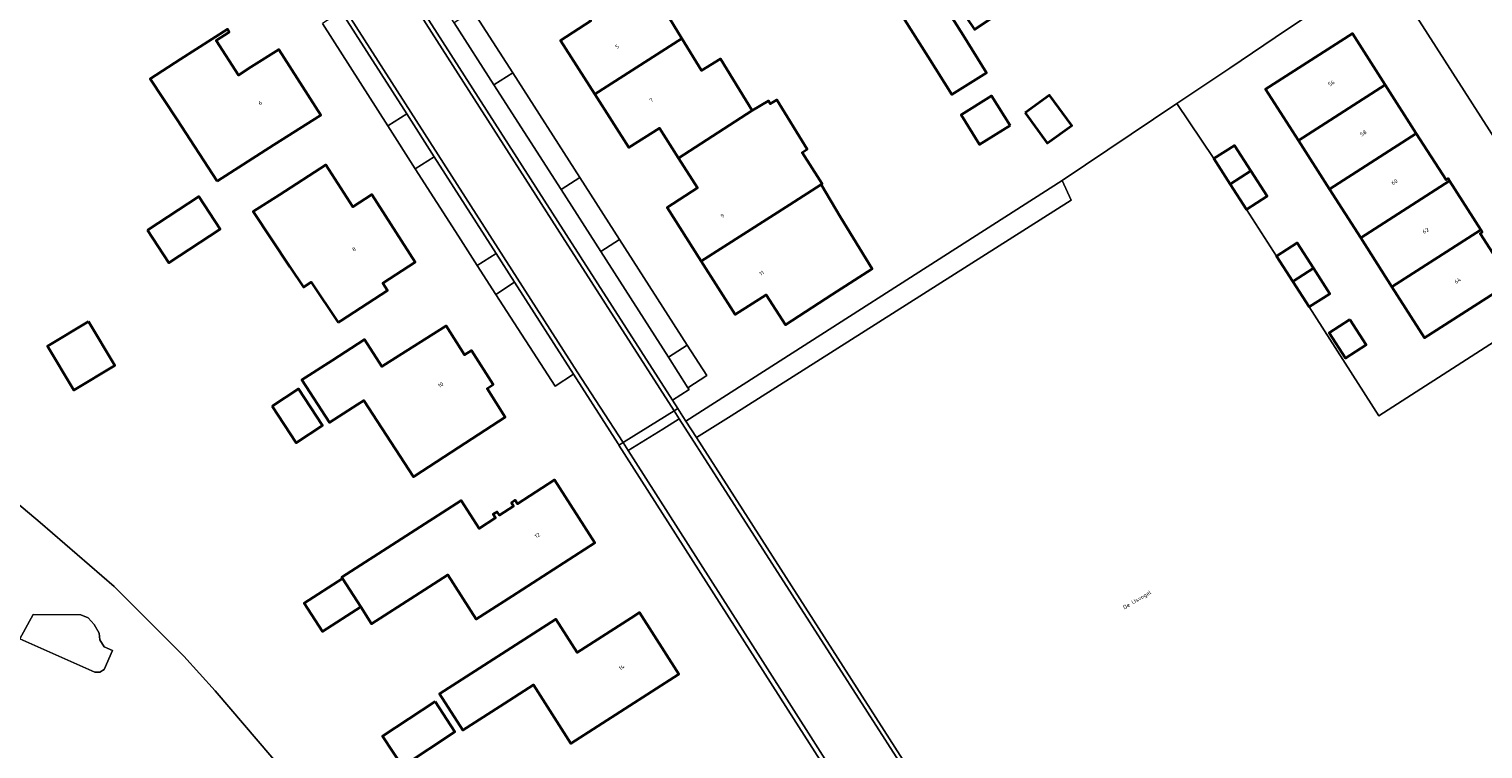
# Model space of a CAD drawing. Header units: metres. Extents: x 201541 to 204988, y 387833 to 394342.
# Tile 151 of 214: x 203432 to 203562, y 391347 to 391411. Entities that reach past the tile are written whole.
import ezdxf
from ezdxf.enums import TextEntityAlignment as Align

# ---------------------------------------------------------------- set-up
doc = ezdxf.new("R2010")
doc.units = ezdxf.units.M
doc.layers.get('Defpoints').update_dxf_attribs({"lineweight": 25})
for name, color, linetype, lineweight in [('B-WE-GR-GRAS-GV', 60, 'Continuous', 13), ('B-WE-IE-TERREINAFSCHEIDING_KUNSTMATIG_HEKWERK-G', 20, 'IE-TERREINAFSCHEIDING-KUNSTMATIG', 18), ('B-WE-OG-BEBOUWING-GV', 7, 'Continuous', 35), ('B-WE-OG-BEBOUWING-T18', 10, 'Continuous', 18), ('B-WE-OG-TERREIN_CULTUURSCHEIDING-GV', 7, 'Continuous', 18), ('B-WE-OG-TERREIN_ERF-GV', 7, 'Continuous', 18), ('B-WE-OG-WATER-GV', 130, 'Continuous', 18), ('B-WE-VH-VERHARDING_ASFALT-GV', 252, 'Continuous', 18), ('B-WE-VH-VERHARDING_BETONSTRAATSTEEN-GV', 252, 'Continuous', 18), ('B-WE-VH-VERHARDING_TEGEL-GV', 252, 'Continuous', 18)]:
    doc.layers.add(name, color=color, linetype=linetype, lineweight=lineweight)
doc.styles.add('NLCS-ISO-M200-T18', font='NLCS-ISO.ttf', dxfattribs={"height": 0.36})
doc.linetypes.add('IE-TERREINAFSCHEIDING-KUNSTMATIG', pattern='A,4,[82,NLCS.SHX,S=0.75,R=90,X=0,Y=0],4,-2', length=10)

msp = doc.modelspace()

# ---------------------------------------------------------------- linework, layer by layer
at = {"layer": 'B-WE-GR-GRAS-GV'}
msp.add_lwpolyline([(203454.841, 391344.672), (203448.516, 391352.061), (203445.678, 391355.197), (203439.437, 391361.43), (203432.793, 391367.189), (203429.123, 391370.229), (203426.281, 391372.081), (203422.293, 391373.904), (203416.03, 391375.532), (203403.496, 391378.201), (203390.839, 391381.014), (203386.749, 391381.982), (203374.935, 391382.014), (203368.902, 391384.987), (203364.478, 391386.672), (203348.411, 391392.941), (203333.086, 391398.67), (203316.176, 391404.891), (203303.839, 391409.652), (203268.693, 391425.752), (203243.916, 391394.622), (203229.472, 391379.463)], dxfattribs=at)
msp.add_lwpolyline([(203438.533, 391356.025), (203439.271, 391355.708), (203438.528, 391353.998), (203438.13, 391353.742), (203437.702, 391353.749), (203430.951, 391356.757), (203432.157, 391358.94), (203436.438, 391358.907), (203437.106, 391358.626), (203437.63, 391358.041), (203438.09, 391357.256), (203438.133, 391356.652)], close=True, dxfattribs=at)
at = {"layer": 'B-WE-IE-TERREINAFSCHEIDING_KUNSTMATIG_HEKWERK-G'}
msp.add_lwpolyline([(203494.879, 391376.777), (203525.431, 391396.141), (203524.633, 391397.903)], dxfattribs=at)
at = {"layer": 'B-WE-OG-BEBOUWING-GV'}
for points in [[(203480.555, 391414.907), (203482.27, 391412.231), (203479.528, 391410.474), (203482.616, 391405.643), (203490.435, 391410.66), (203488.612, 391413.635), (203489.963, 391414.462), (203487.13, 391419.089)], [(203518.513, 391415.748), (203515.255, 391413.66), (203516.742, 391411.465), (203519.935, 391413.54)], [(203510.471, 391412.365), (203512.587, 391408.988), (203514.703, 391405.611), (203517.836, 391407.574), (203515.719, 391410.951), (203513.603, 391414.328)], [(203448.698, 391397.839), (203453.781, 391401.083), (203457.996, 391403.773), (203454.232, 391409.67), (203451.755, 391408.089), (203450.591, 391407.345), (203448.601, 391410.464), (203449.781, 391411.217), (203449.614, 391411.478), (203445.4, 391408.787), (203442.668, 391407.036), (203445.057, 391403.392)], [(203482.616, 391405.643), (203485.683, 391400.845), (203488.428, 391402.602), (203490.15, 391399.912), (203496.781, 391404.179), (203493.935, 391408.823), (203492.208, 391407.765), (203490.435, 391410.66)], [(203553.648, 391406.494), (203550.709, 391411.083), (203542.911, 391406.09), (203545.85, 391401.5)], [(203556.453, 391402.114), (203553.648, 391406.494), (203545.85, 391401.5), (203548.654, 391397.121)], [(203496.781, 391404.179), (203490.15, 391399.912), (203491.867, 391397.23), (203489.122, 391395.473), (203492.194, 391390.653), (203500.117, 391395.713), (203502.964, 391397.531), (203503.072, 391397.6), (203502.858, 391397.928), (203501.246, 391400.399), (203501.705, 391400.698), (203498.984, 391405.139), (203498.394, 391404.778), (203498.22, 391405.061)], [(203519.95, 391402.842), (203518.284, 391405.511), (203515.543, 391403.8), (203517.209, 391401.131)], [(203521.294, 391403.962), (203523.287, 391401.234), (203525.487, 391402.841), (203523.494, 391405.569)], [(203539.723, 391397.578), (203541.575, 391398.767), (203540.112, 391401.047), (203538.26, 391399.859)], [(203559.442, 391397.855), (203559.307, 391398.065), (203559.122, 391397.946), (203556.453, 391402.114), (203548.654, 391397.121), (203551.459, 391392.742)], [(203459.548, 391385.133), (203459.811, 391385.304), (203464.003, 391388.029), (203463.587, 391388.669), (203466.487, 391390.554), (203462.585, 391396.63), (203460.876, 391395.531), (203458.456, 391399.297), (203454.283, 391396.615), (203451.923, 391395.099), (203455.213, 391390.158), (203456.441, 391388.314), (203457.128, 391388.771)], [(203539.723, 391397.578), (203541.187, 391395.298), (203543.038, 391396.486), (203541.575, 391398.767)], [(203492.194, 391390.653), (203495.249, 391385.86), (203498.02, 391387.632), (203499.749, 391384.949), (203503.951, 391387.658), (203507.549, 391389.976), (203504.71, 391394.608), (203502.964, 391397.531), (203500.117, 391395.713)], [(203551.459, 391392.742), (203554.263, 391388.363), (203562.246, 391393.476), (203559.442, 391397.855)], [(203442.424, 391393.443), (203444.347, 391390.508), (203448.97, 391393.536), (203447.047, 391396.472)], [(203554.263, 391388.363), (203557.202, 391383.774), (203565, 391388.767), (203562.196, 391393.147), (203562.381, 391393.264), (203562.246, 391393.476)], [(203545.351, 391388.825), (203547.203, 391390.014), (203545.739, 391392.294), (203543.888, 391391.105)], [(203545.351, 391388.825), (203546.814, 391386.545), (203548.666, 391387.733), (203547.203, 391390.014)], [(203550.485, 391385.405), (203548.633, 391384.217), (203550.091, 391381.944), (203551.943, 391383.132)], [(203437.112, 391385.221), (203433.437, 391383.012), (203435.802, 391379.076), (203439.477, 391381.285)], [(203465.033, 391382.181), (203463.484, 391381.2), (203461.934, 391383.608), (203459.017, 391381.73), (203456.309, 391379.987), (203458.774, 391376.164), (203461.304, 391377.787), (203461.873, 391378.152), (203466.321, 391371.285), (203466.436, 391371.359), (203470.387, 391373.918), (203474.583, 391376.636), (203472.947, 391379.221), (203473.499, 391379.571), (203471.557, 391382.643), (203470.916, 391382.237), (203469.259, 391384.855)], [(203453.623, 391377.644), (203455.794, 391374.335), (203458.156, 391375.884), (203455.985, 391379.194)], [(203466.473, 391360.603), (203469.423, 391362.494), (203471.971, 391358.518), (203475.199, 391360.586), (203482.641, 391365.354), (203479.012, 391371.018), (203475.675, 391368.876), (203475.475, 391369.187), (203475.133, 391368.967), (203475.332, 391368.656), (203474.047, 391367.832), (203473.847, 391368.143), (203473.505, 391367.923), (203473.704, 391367.612), (203472.219, 391366.659), (203470.616, 391369.159), (203459.881, 391362.282), (203459.96, 391362.158), (203461.595, 391359.607), (203462.562, 391358.097)], [(203461.595, 391359.607), (203459.96, 391362.158), (203456.509, 391359.946), (203458.143, 391357.395)], [(203474.078, 391350.661), (203477.119, 391352.609), (203480.484, 391347.354), (203490.177, 391353.562), (203486.628, 391359.103), (203485.86, 391358.611), (203481.045, 391355.527), (203479.136, 391358.508), (203468.669, 391351.804), (203470.761, 391348.537)], [(203468.291, 391351.122), (203463.552, 391348), (203465.337, 391345.291), (203470.049, 391348.395)]]:
    msp.add_lwpolyline(points, close=True, dxfattribs=at)
at = {"layer": 'B-WE-OG-TERREIN_CULTUURSCHEIDING-GV'}
msp.add_lwpolyline([(203585.864, 391366.793), (203583.195, 391370.926), (203571.774, 391388.754), (203553.073, 391376.774), (203546.814, 391386.545), (203545.351, 391388.825), (203543.888, 391391.105), (203541.187, 391395.298), (203539.723, 391397.578), (203538.26, 391399.859), (203534.938, 391404.813), (203524.633, 391397.903), (203525.431, 391396.141), (203494.879, 391376.777), (203491.755, 391374.812), (203510.827, 391345.108), (203530.499, 391314.391), (203530.92, 391314.661), (203533.542, 391316.327), (203534.267, 391318.227), (203583.505, 391349.903), (203588.267, 391352.983), (203590.121, 391360.202)], close=True, dxfattribs=at)
at = {"layer": 'B-WE-OG-TERREIN_ERF-GV'}
for points in [[(203550.496, 391415.245), (203544.793, 391411.421), (203539.685, 391407.995), (203539.684, 391407.995), (203534.938, 391404.813), (203538.26, 391399.859), (203540.112, 391401.047), (203541.575, 391398.767), (203543.038, 391396.486), (203541.187, 391395.298), (203543.888, 391391.105), (203545.739, 391392.294), (203547.203, 391390.014), (203548.666, 391387.733), (203546.814, 391386.545), (203553.073, 391376.774), (203571.774, 391388.754), (203553.481, 391417.309), (203552.275, 391416.475)], [(203518.513, 391415.748), (203519.935, 391413.54), (203516.742, 391411.465), (203515.255, 391413.66)], [(203512.587, 391408.988), (203510.471, 391412.365), (203513.603, 391414.328), (203515.719, 391410.951), (203517.836, 391407.574), (203514.703, 391405.611)], [(203448.698, 391397.839), (203445.057, 391403.392), (203442.668, 391407.036), (203445.4, 391408.787), (203449.614, 391411.478), (203449.781, 391411.217), (203448.601, 391410.464), (203450.591, 391407.345), (203451.755, 391408.089), (203454.232, 391409.67), (203457.996, 391403.773), (203453.781, 391401.083)], [(203554.263, 391388.363), (203551.459, 391392.742), (203548.654, 391397.121), (203545.85, 391401.5), (203542.911, 391406.09), (203550.709, 391411.083), (203553.648, 391406.494), (203556.453, 391402.114), (203559.122, 391397.946), (203559.307, 391398.065), (203559.442, 391397.855), (203562.246, 391393.476), (203562.381, 391393.264), (203562.196, 391393.147), (203565, 391388.767), (203557.202, 391383.774)], [(203517.209, 391401.131), (203515.543, 391403.8), (203518.284, 391405.511), (203519.95, 391402.842)], [(203521.294, 391403.962), (203523.494, 391405.569), (203525.487, 391402.841), (203523.287, 391401.234)], [(203459.548, 391385.133), (203457.128, 391388.771), (203456.441, 391388.314), (203455.213, 391390.158), (203451.923, 391395.099), (203454.283, 391396.615), (203458.456, 391399.297), (203460.876, 391395.531), (203462.585, 391396.63), (203466.487, 391390.554), (203463.587, 391388.669), (203464.003, 391388.029), (203459.811, 391385.304)], [(203524.633, 391397.903), (203490.814, 391376.278), (203491.755, 391374.812), (203494.879, 391376.777), (203525.431, 391396.141)], [(203442.424, 391393.443), (203447.047, 391396.472), (203448.97, 391393.536), (203444.347, 391390.508)], [(203550.485, 391385.405), (203551.943, 391383.132), (203550.091, 391381.944), (203548.633, 391384.217)], [(203439.477, 391381.285), (203435.802, 391379.076), (203433.437, 391383.012), (203437.112, 391385.221)], [(203463.484, 391381.2), (203465.033, 391382.181), (203469.259, 391384.855), (203470.916, 391382.237), (203471.557, 391382.643), (203473.499, 391379.571), (203472.947, 391379.221), (203474.583, 391376.636), (203470.387, 391373.918), (203466.436, 391371.359), (203466.321, 391371.285), (203461.873, 391378.152), (203461.304, 391377.787), (203458.774, 391376.164), (203456.309, 391379.987), (203459.017, 391381.73), (203461.934, 391383.608)], [(203453.623, 391377.644), (203455.985, 391379.194), (203458.156, 391375.884), (203455.794, 391374.335)], [(203475.199, 391360.586), (203471.971, 391358.518), (203469.423, 391362.494), (203466.473, 391360.603), (203462.562, 391358.097), (203461.595, 391359.607), (203458.143, 391357.395), (203456.509, 391359.946), (203459.96, 391362.158), (203459.881, 391362.282), (203470.616, 391369.159), (203472.219, 391366.659), (203473.704, 391367.612), (203473.505, 391367.923), (203473.847, 391368.143), (203474.047, 391367.832), (203475.332, 391368.656), (203475.133, 391368.967), (203475.475, 391369.187), (203475.675, 391368.876), (203479.012, 391371.018), (203482.641, 391365.354)], [(203485.86, 391358.611), (203486.628, 391359.103), (203490.177, 391353.562), (203480.484, 391347.354), (203477.119, 391352.609), (203474.078, 391350.661), (203470.761, 391348.537), (203468.669, 391351.804), (203479.136, 391358.508), (203481.045, 391355.527)], [(203468.291, 391351.122), (203470.049, 391348.395), (203465.337, 391345.291), (203463.552, 391348)]]:
    msp.add_lwpolyline(points, close=True, dxfattribs=at)
for points in [[(203471.674, 391413.128), (203475.247, 391407.564), (203481.281, 391398.172), (203484.859, 391392.601), (203490.94, 391383.115), (203492.691, 391380.384), (203490.987, 391379.286), (203491.094, 391379.119), (203489.613, 391378.169), (203490.092, 391377.412), (203490.544, 391376.7), (203490.814, 391376.278), (203524.633, 391397.903), (203534.938, 391404.813), (203539.684, 391407.995), (203539.685, 391407.995), (203544.793, 391411.421), (203550.496, 391415.245)], [(203488.612, 391413.635), (203490.435, 391410.66), (203492.208, 391407.765), (203493.935, 391408.823), (203496.781, 391404.179), (203498.22, 391405.061), (203498.394, 391404.778), (203498.984, 391405.139), (203501.705, 391400.698), (203501.246, 391400.399), (203502.858, 391397.928), (203503.072, 391397.6), (203502.964, 391397.531), (203504.71, 391394.608), (203507.549, 391389.976), (203503.951, 391387.658), (203499.749, 391384.949), (203498.02, 391387.632), (203495.249, 391385.86), (203492.194, 391390.653), (203489.122, 391395.473), (203491.867, 391397.23), (203490.15, 391399.912), (203488.428, 391402.602), (203485.683, 391400.845), (203482.616, 391405.643), (203479.528, 391410.474), (203482.27, 391412.231)], [(203526.89, 391308.358), (203500.486, 391349.599), (203484.784, 391374.125), (203484.712, 391374.237), (203483.961, 391375.41), (203480.699, 391380.505), (203479.054, 391379.42), (203473.733, 391387.67), (203472.058, 391390.269), (203470.371, 391392.884), (203466.495, 391398.935), (203464.02, 391402.8), (203458.14, 391411.981)], [(203316.176, 391404.891), (203333.086, 391398.67), (203348.411, 391392.941), (203364.478, 391386.672), (203368.902, 391384.987), (203374.935, 391382.014), (203386.749, 391381.982), (203390.839, 391381.014), (203403.496, 391378.201), (203416.03, 391375.532), (203422.293, 391373.904), (203426.281, 391372.081), (203429.123, 391370.229), (203432.793, 391367.189), (203439.437, 391361.43), (203445.678, 391355.197), (203448.516, 391352.061), (203454.841, 391344.672)]]:
    msp.add_lwpolyline(points, dxfattribs=at)
at = {"layer": 'B-WE-OG-WATER-GV'}
msp.add_lwpolyline([(203438.533, 391356.025), (203438.133, 391356.652), (203438.09, 391357.256), (203437.63, 391358.041), (203437.106, 391358.626), (203436.438, 391358.907), (203432.157, 391358.94), (203430.951, 391356.757), (203437.702, 391353.749), (203438.13, 391353.742), (203438.528, 391353.998), (203439.271, 391355.708)], close=True, dxfattribs=at)
at = {"layer": 'B-WE-VH-VERHARDING_ASFALT-GV'}
msp.add_lwpolyline([(203511.959, 391481.989), (203522.75, 391465.193), (203551.236, 391420.814), (203553.481, 391417.309), (203571.774, 391388.754), (203583.195, 391370.926), (203585.048, 391372.113), (203589.783, 391371.131), (203590.045, 391371.292)], dxfattribs=at)
for points in [[(203445.758, 391435.789), (203481.033, 391380.725), (203485.166, 391374.362), (203485.261, 391374.42), (203489.769, 391377.212), (203479.732, 391392.828), (203451.85, 391436.348), (203450.279, 391438.818)], [(203490.22, 391376.501), (203488.725, 391375.579), (203485.619, 391373.665), (203486.315, 391372.573), (203497.712, 391354.705), (203543.735, 391282.553), (203550.889, 391271.495), (203555.566, 391274.542), (203510.507, 391344.903)]]:
    msp.add_lwpolyline(points, close=True, dxfattribs=at)
at = {"layer": 'B-WE-VH-VERHARDING_BETONSTRAATSTEEN-GV'}
for points in [[(203490.092, 391377.412), (203489.613, 391378.169), (203480.052, 391393.033), (203452.17, 391436.552), (203450.803, 391438.704), (203450.595, 391439.03), (203450.279, 391438.818), (203451.85, 391436.348), (203479.732, 391392.828), (203489.769, 391377.212)], [(203489.613, 391378.169), (203491.094, 391379.119), (203490.987, 391379.286), (203489.235, 391382.023), (203483.16, 391391.513), (203479.589, 391397.087), (203473.565, 391406.486), (203469.997, 391412.053), (203463.964, 391421.468), (203462.139, 391424.317), (203453.274, 391438.151), (203450.803, 391438.704), (203452.17, 391436.552), (203480.052, 391393.033)], [(203483.961, 391375.41), (203484.712, 391374.237), (203484.784, 391374.125), (203485.166, 391374.362), (203481.033, 391380.725), (203445.758, 391435.789), (203445.426, 391435.566), (203449.565, 391429.098), (203451.235, 391426.489), (203453.542, 391422.883), (203457.629, 391416.507), (203459.835, 391413.068), (203465.719, 391403.889), (203468.196, 391400.025), (203473.754, 391391.356), (203475.422, 391388.753), (203480.699, 391380.505)], [(203471.674, 391413.128), (203469.997, 391412.053), (203473.565, 391406.486), (203475.247, 391407.564)], [(203466.495, 391398.935), (203468.196, 391400.025), (203465.719, 391403.889), (203464.02, 391402.8)], [(203483.16, 391391.513), (203484.859, 391392.601), (203481.281, 391398.172), (203479.589, 391397.087)], [(203475.422, 391388.753), (203473.754, 391391.356), (203472.058, 391390.269), (203473.733, 391387.67)], [(203490.987, 391379.286), (203492.691, 391380.384), (203490.94, 391383.115), (203489.235, 391382.023)], [(203490.814, 391376.278), (203490.544, 391376.7), (203490.092, 391377.412), (203489.769, 391377.212), (203490.22, 391376.501), (203510.507, 391344.903), (203555.566, 391274.542), (203555.884, 391274.749), (203535.361, 391306.8), (203530.499, 391314.391), (203510.827, 391345.108), (203491.755, 391374.812)], [(203490.22, 391376.501), (203489.769, 391377.212), (203485.261, 391374.42), (203485.166, 391374.362), (203485.619, 391373.665), (203488.725, 391375.579)]]:
    msp.add_lwpolyline(points, close=True, dxfattribs=at)
for points in [[(203486.315, 391372.573), (203485.619, 391373.665), (203485.166, 391374.362), (203484.784, 391374.125), (203500.486, 391349.599), (203526.89, 391308.358), (203550.793, 391271.036)], [(203550.889, 391271.495), (203543.735, 391282.553), (203497.712, 391354.705), (203486.315, 391372.573)]]:
    msp.add_lwpolyline(points, dxfattribs=at)
at = {"layer": 'B-WE-VH-VERHARDING_TEGEL-GV'}
for points in [[(203459.835, 391413.068), (203458.14, 391411.981), (203464.02, 391402.8), (203465.719, 391403.889)], [(203473.565, 391406.486), (203479.589, 391397.087), (203481.281, 391398.172), (203475.247, 391407.564)], [(203468.196, 391400.025), (203466.495, 391398.935), (203470.371, 391392.884), (203472.058, 391390.269), (203473.754, 391391.356)], [(203484.859, 391392.601), (203483.16, 391391.513), (203489.235, 391382.023), (203490.94, 391383.115)], [(203480.699, 391380.505), (203475.422, 391388.753), (203473.733, 391387.67), (203479.054, 391379.42)]]:
    msp.add_lwpolyline(points, close=True, dxfattribs=at)

# ---------------------------------------------------------------- texts
at = {"layer": 'B-WE-OG-BEBOUWING-T18', "style": 'NLCS-ISO-M200-T18'}
for s, rotation, p in [('5', 32.5, (203484.626, 391409.925)), ('56', 32.6, (203548.81, 391406.631)), ('6', 32.5, (203452.557, 391404.86)), ('7', 32.5, (203487.704, 391405.11)), ('58', 32.6, (203551.682, 391402.147)), ('60', 32.6, (203554.486, 391397.768)), ('9', 32.5, (203494.097, 391394.734)), ('62', 32.6, (203557.291, 391393.39)), ('8', 32.7, (203460.98, 391391.727)), ('11', 32.5, (203497.62, 391389.583)), ('64', 32.6, (203560.162, 391388.905)), ('10', 32.3, (203468.782, 391379.548)), ('12', 32.6, (203477.459, 391366.028)), ('14', 32.6, (203485.035, 391354.176))]:
    msp.add_text(s, height=0.36, rotation=rotation, dxfattribs=at).set_placement(p, align=Align.MIDDLE)
at = {"layer": 'Defpoints', "color": 250, "style": 'NLCS-ISO-M200-T18'}
msp.add_text('De IJsvogel', height=0.36, rotation=30.6, dxfattribs=at).set_placement((203531.378, 391360.204), align=Align.MIDDLE)

doc.saveas('drawing.dxf')
